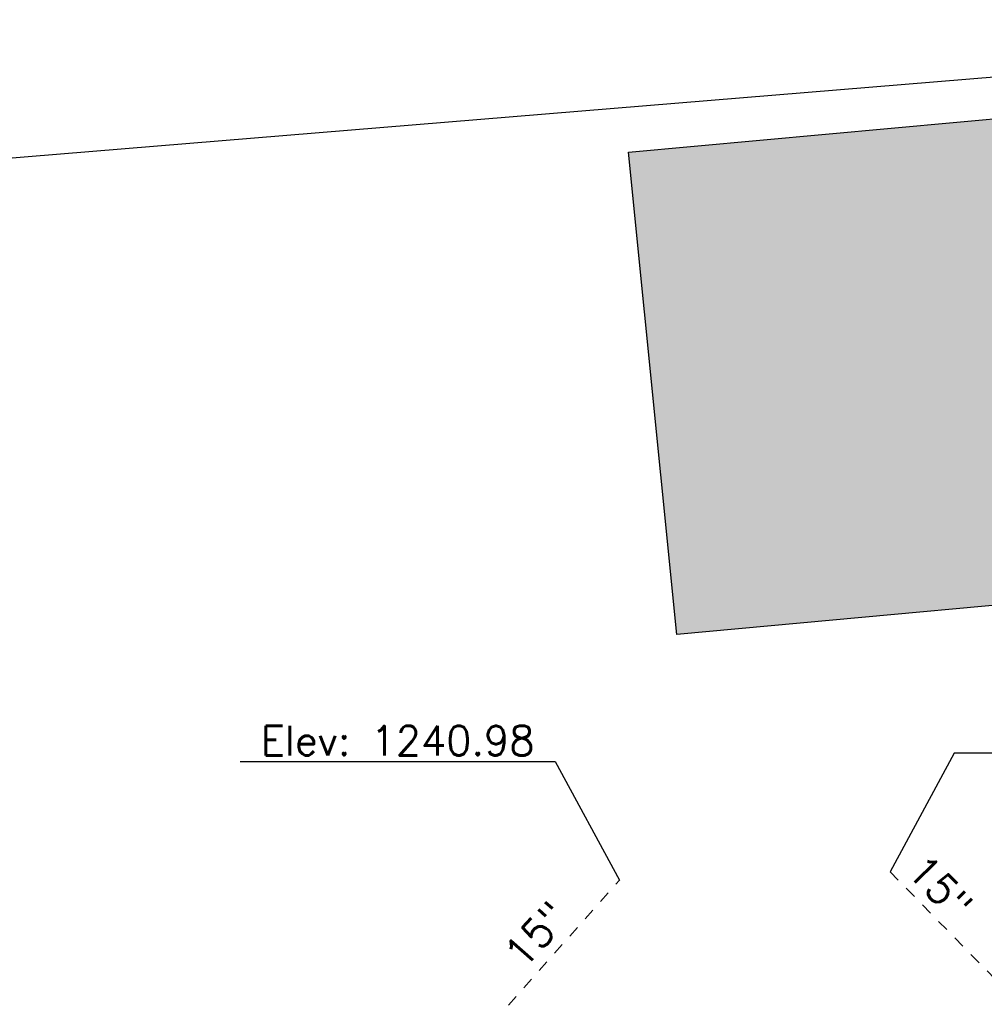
# Model space of a CAD drawing. Extents: x 2462876 to 2469231, y 263261 to 263931.
# Tile 117 of 122: x 2468714 to 2468806, y 263516 to 263610. Entities that reach past the tile are written whole.
import ezdxf

# ---------------------------------------------------------------- set-up
doc = ezdxf.new("R2010")
doc.units = 0
doc.header["$LTSCALE"] = 20
doc.header["$MEASUREMENT"] = 0
doc.linetypes.add('OhDOT_USTN5', pattern=[0.11, 0.055, -0.055])
for name, color, linetype in [('BD_X_Building', 231, 'Continuous'), ('DR_X_Storm_Sewer', 151, 'OhDOT_USTN5'), ('DR_X_Text', 7, 'Continuous'), ('DV_X_Property_Line', 7, 'Continuous')]:
    doc.layers.add(name, color=color, linetype=linetype)
doc.styles.add('Simplex Normal (0.14)', font='Simplex.shx')

msp = doc.modelspace()

# ---------------------------------------------------------------- hatches: boundary and pattern name
at = {"layer": 'BD_X_Building'}
h = msp.add_hatch(color=253, dxfattribs=at)
h.dxf.hatch_style = 1
h.paths.add_polyline_path([(2468772.24, 263597.26), (2468822.25, 263601.85), (2468826.55, 263555.95), (2468776.86, 263551.4)])

# ---------------------------------------------------------------- linework, layer by layer
at = {"layer": 'BD_X_Building', "flags": 128}
msp.add_lwpolyline([(2468772.24, 263597.26), (2468822.25, 263601.85), (2468826.55, 263555.95), (2468776.86, 263551.4)], close=True, dxfattribs=at)
at = {"layer": 'DR_X_Storm_Sewer', "flags": 128}
for points in [[(2468797.153, 263528.82), (2468833.554, 263491.59)], [(2468668.77, 263412.506), (2468771.376, 263528.016)]]:
    msp.add_lwpolyline(points, dxfattribs=at)
at = {"layer": 'DR_X_Text', "flags": 128}
for points in [[(2468833.25, 263540.097), (2468803.25, 263540.097), (2468797.153, 263528.82)], [(2468735.279, 263539.293), (2468765.279, 263539.293), (2468771.376, 263528.016)]]:
    msp.add_lwpolyline(points, dxfattribs=at)
at = {"layer": 'DV_X_Property_Line'}
msp.add_lwpolyline([(2468600.053, 263587.378), (2468872.829, 263609.873)], dxfattribs=at)

# ---------------------------------------------------------------- texts
at = {"layer": 'DR_X_Text', "insert": (2468750.279, 263541.293), "char_height": 2.8, "attachment_point": 5, "style": 'Simplex Normal (0.14)'}
msp.add_mtext('Elev: 1240.98', dxfattribs=at)
at = {"layer": 'DR_X_Text', "char_height": 2.8, "attachment_point": 5, "style": 'Simplex Normal (0.14)'}
for insert, rotation in [((2468801.927, 263527.33), 314.35473), ((2468763.457, 263522.85), 48.38574)]:
    msp.add_mtext('15"', dxfattribs=dict(at, insert=insert, rotation=rotation))

doc.saveas('drawing.dxf')
